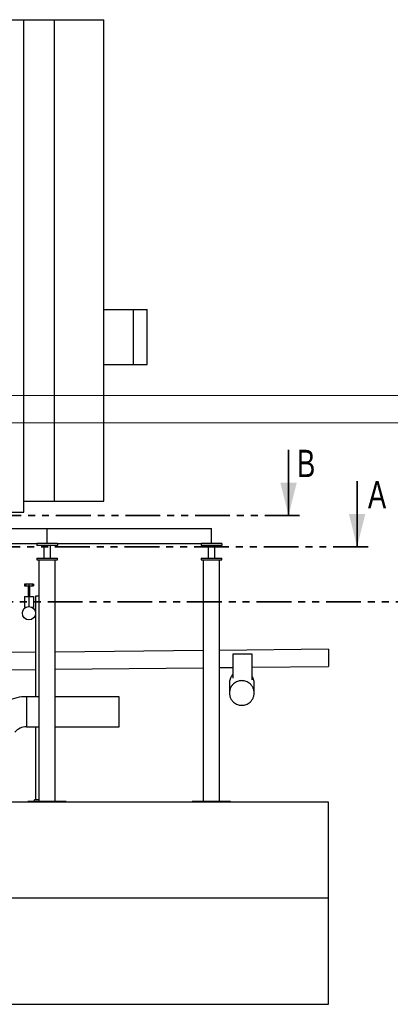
# Model space of a CAD drawing. Header units: millimetres. Extents: x 0 to 844, y 0 to 663.
# Tile 23 of 87: x 214 to 281, y 483 to 663. Entities that reach past the tile are written whole.
import ezdxf

# ---------------------------------------------------------------- set-up
doc = ezdxf.new("R2010")
doc.units = ezdxf.units.MM
doc.linetypes.add('PHANTOM', pattern=[12.7, 6.35, -1.27, 1.27, -1.27, 1.27, -1.27])
doc.layers.add('TRAIT-FORT', color=4, linetype='Continuous', lineweight=25)
doc.styles.add('SLDTEXTSTYLE0', font='TXT', dxfattribs={"width": 0.75})

msp = doc.modelspace()

# ---------------------------------------------------------------- linework, layer by layer
at = {"color": 7, "linetype": 'Continuous', "lineweight": 18}
for p, q in [((841, 594), (0, 594)), ((836, 589), (5, 589))]:
    msp.add_line(p, q, dxfattribs=at)
at = {"color": 7, "linetype": 'Continuous', "lineweight": 35}
for p, q in [((262.8992, 584.0743), (262.8992, 572.0743)), ((275.4198, 578.3473), (275.4198, 566.3473))]:
    msp.add_line(p, q, dxfattribs=at)
at = {"color": 7, "linetype": 'PHANTOM', "lineweight": 35}
for p, q in [((264.8992, 572.0743), (62.9045, 572.0743)), ((277.4198, 566.3473), (54.3139, 566.3473)), ((288.815, 556.3074), (44.6621, 556.3074))]:
    msp.add_line(p, q, dxfattribs=at)
at = {"color": 7, "linetype": 'Continuous', "lineweight": 35}
for points in [[(262.8992, 572.0743), (264.3992, 578.0743), (261.3992, 578.0743)], [(275.4198, 566.3473), (276.9198, 572.3473), (273.9198, 572.3473)]]:
    msp.add_solid(points, dxfattribs=at)
at = {"layer": 'TRAIT-FORT', "color": 4, "linetype": 'Continuous', "lineweight": 25}
for p, q in [((177.0889, 662.6917), (214.5889, 662.6917)), ((214.5889, 572.6917), (214.5889, 662.6917)), ((214.5889, 662.6917), (220.2072, 662.6917)), ((220.2072, 574.6917), (220.2072, 662.6917)), ((220.2072, 662.6917), (229.1922, 662.6917)), ((229.1922, 574.6917), (229.1922, 662.6917)), ((229.1922, 609.6917), (234.6139, 609.6917)), ((234.6139, 599.6917), (234.6139, 609.6917)), ((234.6139, 609.6917), (237.1014, 609.6917)), ((237.1014, 599.6917), (237.1014, 609.6917)), ((229.1922, 599.6917), (234.6139, 599.6917)), ((234.6139, 599.6917), (237.1014, 599.6917)), ((214.5889, 574.6917), (220.2072, 574.6917)), ((220.2072, 574.6917), (229.1922, 574.6917)), ((177.0889, 572.6917), (214.5889, 572.6917)), ((188.8275, 569.6917), (218.8275, 569.6917)), ((218.8275, 566.9417), (218.8275, 569.6917)), ((218.8275, 569.6917), (248.8275, 569.6917)), ((218.8275, 566.9417), (218.8275, 569.6917)), ((248.8275, 566.9417), (248.8275, 569.6917)), ((190.7025, 566.9417), (216.9525, 566.9417)), ((216.9525, 566.9417), (216.9525, 566.5917)), ((220.7025, 566.9417), (216.9525, 566.9417)), ((220.7025, 566.9417), (220.7025, 566.5917)), ((220.7025, 566.9417), (246.9525, 566.9417)), ((246.9525, 566.9417), (246.9525, 566.5917)), ((250.7025, 566.9417), (246.9525, 566.9417)), ((250.7025, 566.9417), (250.7025, 566.5917)), ((220.7025, 566.5917), (216.9525, 566.5917)), ((218.2275, 566.5917), (218.2275, 564.2917)), ((219.4275, 564.2917), (219.4275, 566.5917)), ((250.7025, 566.5917), (246.9525, 566.5917)), ((248.2275, 566.5917), (248.2275, 564.2917)), ((249.4275, 564.2917), (249.4275, 566.5917)), ((216.9525, 564.2917), (216.9525, 563.9417)), ((216.9525, 564.2917), (220.7025, 564.2917)), ((216.9525, 564.2917), (217.3249, 564.2917)), ((216.9525, 563.9417), (220.7025, 563.9417)), ((217.3275, 563.9417), (217.3275, 519.7917)), ((220.3275, 519.7917), (220.3275, 563.9417)), ((220.7025, 563.9417), (220.7025, 564.2917)), ((246.9525, 564.2917), (246.9525, 563.9417)), ((246.9525, 564.2917), (250.7025, 564.2917)), ((246.9525, 564.2917), (247.3249, 564.2917)), ((246.9525, 563.9417), (250.7025, 563.9417)), ((246.9525, 563.9417), (250.7025, 563.9417)), ((247.3275, 563.9417), (247.3275, 519.7917)), ((250.3275, 519.7917), (250.3275, 563.9417)), ((250.7025, 563.9417), (250.7025, 564.2917)), ((214.7242, 559.4849), (214.7242, 559.2349)), ((214.9586, 559.4849), (214.7242, 559.4849)), ((214.7242, 559.2349), (214.9586, 559.2349)), ((214.9586, 559.4849), (214.9586, 559.2349)), ((215.5243, 559.4849), (214.9586, 559.4849)), ((214.9586, 559.2349), (215.5243, 559.2349)), ((215.3643, 559.2349), (215.3643, 557.2618)), ((215.5243, 559.4849), (215.5243, 559.2349)), ((216.0901, 559.4849), (215.5243, 559.4849)), ((215.5243, 559.2349), (216.0901, 559.2349)), ((215.6843, 557.2618), (215.6843, 559.2349)), ((216.0901, 559.4849), (216.0901, 559.2349)), ((216.3244, 559.4849), (216.0901, 559.4849)), ((216.0901, 559.2349), (216.3244, 559.2349)), ((216.3244, 559.4849), (216.3244, 559.2349)), ((214.7159, 557.2618), (215.5243, 557.2618)), ((214.7159, 557.2618), (214.7159, 555.2618)), ((215.5243, 557.2618), (215.5243, 555.4023)), ((215.5243, 557.2618), (216.3327, 557.2618)), ((216.3327, 557.2618), (216.3327, 555.2618)), ((217.3275, 557.3417), (216.7355, 557.3417)), ((216.7355, 557.3417), (216.7355, 538.9414)), ((214.9603, 555.2618), (214.7159, 555.2618)), ((216.3327, 555.2618), (216.0917, 555.2618)), ((247.3275, 547.3753), (220.3275, 547.1053)), ((270.2058, 547.6041), (250.3275, 547.4053)), ((216.7355, 547.0694), (211.6056, 547.0181)), ((252.753, 546.7436), (252.7529, 542.3491)), ((256.253, 546.7435), (252.753, 546.7436)), ((256.2529, 542.0216), (256.253, 546.7435)), ((211.6056, 543.8673), (216.7355, 543.9186)), ((220.3275, 543.9545), (247.3275, 544.2245)), ((250.3275, 544.2545), (252.7529, 544.2788)), ((256.2529, 544.3138), (270.2058, 544.4533)), ((252.1204, 541.4686), (252.1204, 539.6264)), ((256.6232, 539.6264), (256.6232, 541.4686)), ((217.3275, 538.9414), (215.0764, 538.9414)), ((215.0764, 538.9414), (215.0764, 533.4421)), ((231.97, 538.9414), (220.3275, 538.9414)), ((231.97, 533.4421), (231.97, 538.9414)), ((215.0764, 533.4421), (217.3275, 533.4421)), ((216.7355, 533.4421), (216.7355, 520.0917)), ((220.3275, 533.4421), (231.97, 533.4421)), ((215.3275, 519.6917), (192.3275, 519.6917)), ((222.3275, 519.7917), (215.3275, 519.7917)), ((215.3275, 519.6917), (215.3275, 519.7917)), ((222.3275, 519.6917), (215.3275, 519.6917)), ((217.3275, 520.0917), (216.518, 520.0917)), ((216.518, 519.7917), (216.518, 520.0917)), ((222.3275, 519.6917), (222.3275, 519.7917)), ((245.3275, 519.6917), (222.3275, 519.6917)), ((252.3275, 519.7917), (245.3275, 519.7917)), ((245.3275, 519.6917), (245.3275, 519.7917)), ((252.3275, 519.6917), (245.3275, 519.6917)), ((252.3275, 519.6917), (252.3275, 519.7917)), ((270.2058, 519.6917), (252.3275, 519.6917)), ((270.2058, 502.1917), (270.2058, 519.6917)), ((69.4194, 502.1917), (270.2058, 502.1917)), ((270.2058, 482.7185), (270.2058, 502.1917)), ((69.4194, 482.7185), (270.2058, 482.7185))]:
    msp.add_line(p, q, dxfattribs=at)
msp.add_circle((215.526, 554.1935), 1.2088, dxfattribs=at)
for radius, end in [(8.2496, 114.879925), (2.7504, 140.710593)]:
    msp.add_arc((215.0764, 530.6917), radius, 90, end, dxfattribs=at)
for points, knots in [([(270.2058, 547.6041), (270.2058, 547.6041), (270.2058, 547.6), (270.2058, 547.5803), (270.2058, 547.5646), (270.2058, 547.5176), (270.2058, 547.4862), (270.2058, 547.4034), (270.2058, 547.352), (270.2058, 547.226), (270.2058, 547.1513), (270.2058, 546.9779), (270.2058, 546.8791), (270.2058, 546.661), (270.2058, 546.5418), (270.2058, 546.2912), (270.2058, 546.16), (270.2058, 545.8974), (270.2058, 545.7662), (270.2058, 545.5156), (270.2058, 545.3964), (270.2058, 545.1783), (270.2058, 545.0795), (270.2058, 544.9061), (270.2058, 544.8314), (270.2058, 544.7054), (270.2058, 544.654), (270.2058, 544.5713), (270.2058, 544.5399), (270.2058, 544.4928), (270.2058, 544.4771), (270.2058, 544.4574), (270.2058, 544.4533), (270.2058, 544.4533)], [0, 0, 0, 0, 0.0625, 0.0625, 0.125, 0.125, 0.1875, 0.1875, 0.25, 0.25, 0.3125, 0.3125, 0.375, 0.375, 0.4375, 0.4375, 0.5, 0.5, 0.5625, 0.5625, 0.625, 0.625, 0.6875, 0.6875, 0.75, 0.75, 0.8125, 0.8125, 0.875, 0.875, 0.9375, 0.9375, 1, 1, 1, 1]), ([(254.3718, 537.375), (254.278, 537.375), (254.1782, 537.3808), (253.9676, 537.409), (253.8567, 537.4314), (253.6261, 537.4986), (253.5065, 537.5435), (253.2639, 537.6618), (253.141, 537.7352), (252.9009, 537.9153), (252.7837, 538.0221), (252.6214, 538.208), (252.5696, 538.2742), (252.4723, 538.4147), (252.4268, 538.489), (252.3437, 538.6448), (252.3061, 538.7263), (252.2405, 538.8952), (252.2124, 538.9827), (252.1669, 539.1617), (252.1495, 539.2533), (252.1262, 539.4388), (252.1204, 539.5326), (252.1204, 539.7202), (252.1262, 539.814), (252.1495, 539.9994), (252.1669, 540.0911), (252.2124, 540.2701), (252.2405, 540.3575), (252.3061, 540.5265), (252.3437, 540.608), (252.4268, 540.7638), (252.4723, 540.8381), (252.5696, 540.9786), (252.6214, 541.0448), (252.7837, 541.2307), (252.9009, 541.3375), (253.141, 541.5176), (253.2639, 541.591), (253.5065, 541.7093), (253.6261, 541.7541), (253.8567, 541.8214), (253.9676, 541.8438), (254.1782, 541.872), (254.278, 541.8778), (254.4656, 541.8778), (254.5653, 541.872), (254.776, 541.8438), (254.8869, 541.8214), (255.1174, 541.7541), (255.2371, 541.7093), (255.4796, 541.591), (255.6026, 541.5176), (255.8427, 541.3375), (255.9599, 541.2307), (256.1221, 541.0448), (256.1739, 540.9786), (256.2713, 540.8381), (256.3168, 540.7638), (256.3999, 540.608), (256.4374, 540.5265), (256.5031, 540.3575), (256.5312, 540.2701), (256.5767, 540.0911), (256.594, 539.9994), (256.6173, 539.814), (256.6232, 539.7202), (256.6232, 539.5326), (256.6173, 539.4388), (256.594, 539.2533), (256.5767, 539.1617), (256.5312, 538.9827), (256.5031, 538.8952), (256.4374, 538.7263), (256.3999, 538.6448), (256.3168, 538.489), (256.2713, 538.4147), (256.1739, 538.2742), (256.1221, 538.208), (255.9599, 538.0221), (255.8427, 537.9153), (255.6026, 537.7352), (255.4796, 537.6618), (255.2371, 537.5435), (255.1174, 537.4986), (254.8869, 537.4314), (254.776, 537.409), (254.5653, 537.3808), (254.4656, 537.375), (254.3718, 537.375)], [0, 0, 0, 0, 0.03125, 0.03125, 0.0625, 0.0625, 0.09375, 0.09375, 0.125, 0.125, 0.15625, 0.15625, 0.171875, 0.171875, 0.1875, 0.1875, 0.203125, 0.203125, 0.21875, 0.21875, 0.234375, 0.234375, 0.25, 0.25, 0.265625, 0.265625, 0.28125, 0.28125, 0.296875, 0.296875, 0.3125, 0.3125, 0.328125, 0.328125, 0.34375, 0.34375, 0.375, 0.375, 0.40625, 0.40625, 0.4375, 0.4375, 0.46875, 0.46875, 0.5, 0.5, 0.53125, 0.53125, 0.5625, 0.5625, 0.59375, 0.59375, 0.625, 0.625, 0.65625, 0.65625, 0.671875, 0.671875, 0.6875, 0.6875, 0.703125, 0.703125, 0.71875, 0.71875, 0.734375, 0.734375, 0.75, 0.75, 0.765625, 0.765625, 0.78125, 0.78125, 0.796875, 0.796875, 0.8125, 0.8125, 0.828125, 0.828125, 0.84375, 0.84375, 0.875, 0.875, 0.90625, 0.90625, 0.9375, 0.9375, 0.96875, 0.96875, 1, 1, 1, 1]), ([(252.7529, 543.0256), (252.7329, 543.0072), (252.6186, 542.9018), (252.458, 542.6684), (252.2788, 542.331), (252.1687, 541.9685), (252.1174, 541.6759), (252.1255, 541.51), (252.1275, 541.4688)], [0, 0, 0, 0, 0.04726736, 0.27063758, 0.48771262, 0.71108285, 0.92815788, 1, 1, 1, 1]), ([(256.616, 541.4683), (256.616, 541.5556), (256.616, 541.7677), (256.5407, 542.1015), (256.4223, 542.4291), (256.3031, 542.6162), (256.2529, 542.6949)], [0, 0, 0, 0, 0.20093558, 0.48876289, 0.78493721, 1, 1, 1, 1])]:
    msp.add_open_spline(points, degree=3, knots=knots, dxfattribs=at)

# ---------------------------------------------------------------- texts
at = {"color": 7, "linetype": 'Continuous', "char_height": 5, "attachment_point": 1, "style": 'SLDTEXTSTYLE0'}
for s, insert in [('B', (264.4447, 584.0743)), ('A', (277.3906, 578.3473))]:
    msp.add_mtext(s, dxfattribs=dict(at, insert=insert))

doc.saveas('drawing.dxf')
